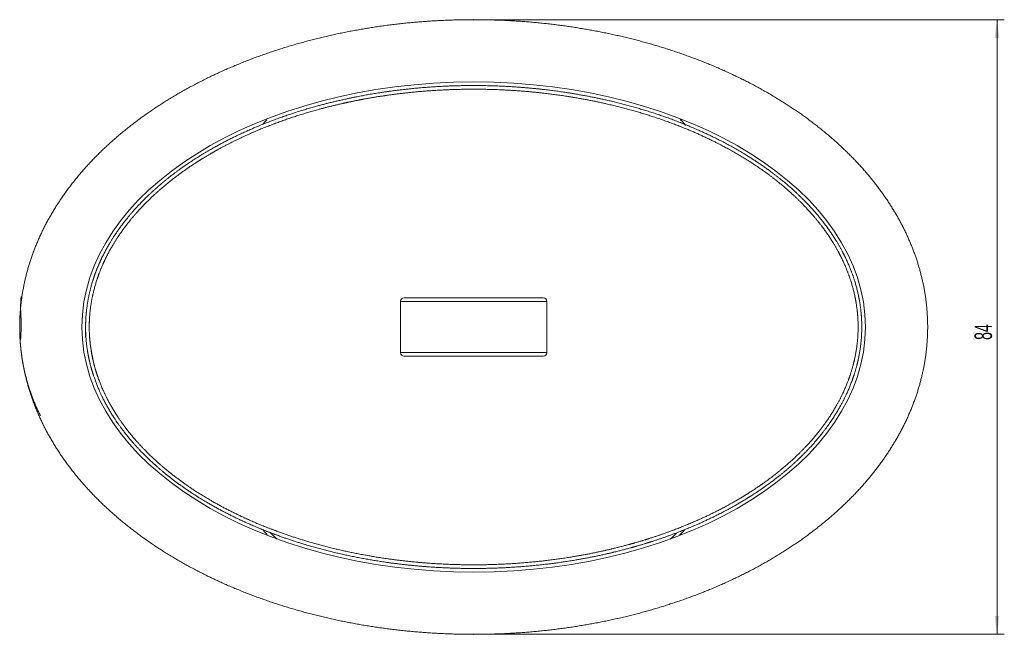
# Model space of a CAD drawing. Header units: millimetres. Extents: x -513 to 205, y -88 to 828.
# Tile 1 of 4: x -513 to -379, y 54 to 138. Entities that reach past the tile are written whole.
import ezdxf

# ---------------------------------------------------------------- set-up
doc = ezdxf.new("R2010")
doc.units = ezdxf.units.MM
doc.header["$PDSIZE"] = -1
doc.styles.add('SLDTEXTSTYLE0', font='TXT', dxfattribs={"width": 0.605})
doc.dimstyles.new('SLDDIMSTYLE0', dxfattribs={"dimtxt": 2.311487, "dimasz": 2.5, "dimexe": 0, "dimexo": 0.0625, "dimgap": 0.577872, "dimtad": 1, "dimtoh": 1, "dimrnd": 1e-09, "dimzin": 12, "dimdsep": 46, "dimtxsty": 'SLDTEXTSTYLE0', "dimsah": 1, "dimcen": 0.09, "dimadec": 0, "dimazin": 0, "dimtfac": 1, "dimtofl": 0, "dimtmove": 0, "dimatfit": 3, "dimfxl": 1, "dimfrac": 2, "dimtolj": 1, "dimtzin": 12, "dimarcsym": 0})

# ---------------------------------------------------------------- blocks, each defined once
blk = doc.blocks.new('*D2')
at = {"color": 7, "linetype": 'Continuous', "lineweight": 0}
for p, q in [((-450.33, 137.95), (-378.86, 137.95)), ((-379.86, 137.95), (-379.86, 53.95)), ((-450.33, 53.95), (-378.86, 53.95))]:
    blk.add_line(p, q, dxfattribs=at)
for points in [[(-379.86, 137.95), (-380.17, 135.45), (-379.55, 135.45)], [(-379.86, 53.95), (-379.55, 56.45), (-380.17, 56.45)]]:
    blk.add_solid(points, dxfattribs=at)
at = {"color": 7, "linetype": 'Continuous', "lineweight": 0, "insert": (-382.93, 94.19), "char_height": 2.381, "attachment_point": 1, "rotation": 90, "style": 'SLDTEXTSTYLE0'}
blk.add_mtext('84', dxfattribs=at)

msp = doc.modelspace()

# ---------------------------------------------------------------- linework, layer by layer
at = {"color": 7, "linetype": 'Continuous', "lineweight": 15}
for p, q in [((-461.328, 99.45), (-461.328, 92.45)), ((-441.328, 99.45), (-441.328, 92.45))]:
    msp.add_line(p, q, dxfattribs=at)
at = {"color": 142, "linetype": 'Continuous', "lineweight": 0, "true_color": 0x0080c0, "flags": 128}
for points in [[(-478.17, 66.972), (-478.8, 67.568), (-479.12, 67.882)], [(-423.649, 67.77), (-424.285, 67.159), (-424.486, 66.972)]]:
    msp.add_lwpolyline(points, dxfattribs=at)
at = {"color": 7, "linetype": 'Continuous', "lineweight": 15}
for centre, start, end in [((-460.828, 99.45), 90, 180), ((-441.828, 99.45), 0, 90), ((-460.828, 92.45), 180, 270), ((-441.828, 92.45), 270, 0)]:
    msp.add_arc(centre, 0.5, start, end, dxfattribs=at)
msp.add_ellipse((-451.328, 95.95), major_axis=(-53.5, 0), ratio=0.6261682, dxfattribs=at)
for points, knots in [([(-513.126, 100.097), (-513.428, 95.95), (-513.126, 91.804), (-512.222, 87.7), (-510.728, 83.681), (-508.66, 79.785), (-506.04, 76.05), (-502.895, 72.511), (-499.257, 69.202), (-495.16, 66.151), (-490.645, 63.388), (-485.754, 60.939), (-480.534, 58.826), (-475.035, 57.069), (-469.309, 55.685), (-463.412, 54.687), (-457.399, 54.084), (-451.328, 53.883), (-445.257, 54.084), (-439.244, 54.687), (-433.346, 55.685), (-427.621, 57.069), (-422.122, 58.826), (-416.902, 60.939), (-412.011, 63.388), (-407.495, 66.151), (-403.399, 69.202), (-399.76, 72.511), (-396.616, 76.05), (-393.996, 79.785), (-391.928, 83.681), (-390.433, 87.7), (-389.53, 91.804), (-389.227, 95.95), (-389.53, 100.097), (-390.433, 104.2), (-391.928, 108.22), (-393.996, 112.116), (-396.616, 115.85), (-399.76, 119.389), (-403.399, 122.699), (-407.495, 125.749), (-412.011, 128.512), (-416.902, 130.962), (-422.122, 133.075), (-427.621, 134.831), (-433.346, 136.215), (-439.244, 137.213), (-445.257, 137.816), (-451.328, 138.018), (-457.399, 137.816), (-463.412, 137.213), (-469.309, 136.215), (-475.035, 134.831), (-480.534, 133.075), (-485.754, 130.962), (-490.645, 128.512), (-495.16, 125.749), (-499.257, 122.699), (-502.895, 119.389), (-506.04, 115.85), (-508.66, 112.116), (-510.728, 108.22), (-512.222, 104.2), (-513.126, 100.097), (-513.428, 95.95), (-513.126, 91.804)], [-0.0381163, -0.0251841, -0.0125221, 0, 0.0125221, 0.0251841, 0.0381163, 0.0514311, 0.0652173, 0.0795382, 0.0944305, 0.1099065, 0.1259557, 0.1425479, 0.1596358, 0.1771579, 0.1950409, 0.2132024, 0.2315533, 0.25, 0.2684467, 0.2867976, 0.3049591, 0.3228421, 0.3403642, 0.3574521, 0.3740443, 0.3900935, 0.4055695, 0.4204618, 0.4347827, 0.4485689, 0.4618837, 0.4748159, 0.4874779, 0.5, 0.5125221, 0.5251841, 0.5381163, 0.5514311, 0.5652173, 0.5795382, 0.5944305, 0.6099065, 0.6259557, 0.6425479, 0.6596358, 0.6771579, 0.6950409, 0.7132024, 0.7315533, 0.75, 0.7684467, 0.7867976, 0.8049591, 0.8228421, 0.8403642, 0.8574521, 0.8740443, 0.8900935, 0.9055695, 0.9204618, 0.9347827, 0.9485689, 0.9618837, 0.9748159, 0.9874779, 1, 1.0125221, 1.0251841, 1.0381163]), ([(-503.828, 96.666), (-503.828, 94.519), (-503.675, 93.109), (-503.306, 91.373), (-503.223, 91.027), (-503.039, 90.337), (-502.938, 89.994), (-502.613, 88.977), (-502.365, 88.315), (-501.535, 86.372), (-500.869, 85.134), (-499.722, 83.352), (-499.314, 82.769), (-498.455, 81.633), (-498.008, 81.083), (-496.615, 79.484), (-495.62, 78.483), (-494.045, 77.067), (-493.506, 76.608), (-492.402, 75.719), (-491.836, 75.286), (-488.967, 73.204), (-486.539, 71.775), (-482.745, 69.904), (-481.454, 69.327), (-478.826, 68.257), (-477.501, 67.77), (-473.501, 66.438), (-470.801, 65.721), (-465.34, 64.581), (-462.58, 64.159), (-458.398, 63.735), (-456.997, 63.629), (-454.18, 63.487), (-452.763, 63.451), (-448.538, 63.449), (-445.739, 63.588), (-440.178, 64.145), (-437.415, 64.563), (-433.301, 65.417), (-431.935, 65.74), (-429.893, 66.285), (-429.214, 66.476), (-427.858, 66.882), (-427.182, 67.095), (-423.83, 68.21), (-421.224, 69.261), (-417.449, 71.116), (-416.213, 71.782), (-414.397, 72.86), (-413.798, 73.233), (-412.615, 74.007), (-412.028, 74.41), (-410.302, 75.659), (-409.199, 76.541), (-407.102, 78.419), (-406.107, 79.414), (-404.711, 81.007), (-404.262, 81.555), (-403.399, 82.689), (-402.988, 83.272), (-401.83, 85.058), (-401.155, 86.301), (-400.313, 88.258), (-400.059, 88.929), (-399.623, 90.283), (-399.439, 90.965), (-398.992, 93.033), (-398.834, 94.436), (-398.825, 96.583), (-398.86, 97.296), (-399.006, 98.715), (-399.117, 99.424), (-399.556, 101.518), (-399.987, 102.863), (-400.813, 104.814), (-401.118, 105.454), (-401.787, 106.711), (-402.149, 107.328), (-403.298, 109.118), (-404.15, 110.241), (-405.536, 111.839), (-406.016, 112.357), (-407.01, 113.365), (-407.525, 113.857), (-409.11, 115.286), (-410.212, 116.171), (-412.491, 117.829), (-413.668, 118.603), (-416.09, 120.05), (-417.335, 120.725), (-421.154, 122.612), (-423.763, 123.664), (-429.082, 125.441), (-431.791, 126.165), (-435.924, 127.03), (-437.313, 127.281), (-440.113, 127.711), (-441.513, 127.888), (-445.71, 128.311), (-448.506, 128.449), (-454.092, 128.451), (-456.884, 128.315), (-461.067, 127.897), (-462.461, 127.722), (-464.55, 127.403), (-465.247, 127.288), (-466.639, 127.038), (-467.335, 126.903), (-470.794, 126.183), (-473.51, 125.46), (-478.829, 123.688), (-481.432, 122.641), (-484.599, 121.083), (-485.228, 120.758), (-486.477, 120.083), (-487.095, 119.732), (-488.919, 118.646), (-490.099, 117.874), (-492.378, 116.222), (-493.476, 115.343), (-495.052, 113.93), (-495.565, 113.443), (-496.565, 112.435), (-497.054, 111.912), (-498.455, 110.306), (-499.311, 109.183), (-500.459, 107.405), (-500.82, 106.797), (-501.49, 105.548), (-501.802, 104.903), (-502.644, 102.935), (-503.079, 101.588), (-503.523, 99.509), (-503.637, 98.807), (-503.789, 97.382), (-503.828, 96.666), (-503.828, 94.519)], [-0.0078125, -0.0078125, 0, 0, 0.015625, 0.015625, 0.0195312, 0.0195312, 0.0234375, 0.0234375, 0.03125, 0.03125, 0.046875, 0.046875, 0.0546875, 0.0546875, 0.0625, 0.0625, 0.078125, 0.078125, 0.0859375, 0.0859375, 0.09375, 0.09375, 0.125, 0.125, 0.140625, 0.140625, 0.15625, 0.15625, 0.1875, 0.1875, 0.21875, 0.21875, 0.234375, 0.234375, 0.25, 0.25, 0.28125, 0.28125, 0.3125, 0.3125, 0.328125, 0.328125, 0.3359375, 0.3359375, 0.34375, 0.34375, 0.375, 0.375, 0.390625, 0.390625, 0.3984375, 0.3984375, 0.40625, 0.40625, 0.421875, 0.421875, 0.4375, 0.4375, 0.4453125, 0.4453125, 0.453125, 0.453125, 0.46875, 0.46875, 0.4765625, 0.4765625, 0.484375, 0.484375, 0.5, 0.5, 0.5078125, 0.5078125, 0.515625, 0.515625, 0.53125, 0.53125, 0.5390625, 0.5390625, 0.546875, 0.546875, 0.5625, 0.5625, 0.5703125, 0.5703125, 0.578125, 0.578125, 0.59375, 0.59375, 0.609375, 0.609375, 0.625, 0.625, 0.65625, 0.65625, 0.6875, 0.6875, 0.703125, 0.703125, 0.71875, 0.71875, 0.75, 0.75, 0.78125, 0.78125, 0.796875, 0.796875, 0.8046875, 0.8046875, 0.8125, 0.8125, 0.84375, 0.84375, 0.875, 0.875, 0.8828125, 0.8828125, 0.890625, 0.890625, 0.90625, 0.90625, 0.921875, 0.921875, 0.9296875, 0.9296875, 0.9375, 0.9375, 0.953125, 0.953125, 0.9609375, 0.9609375, 0.96875, 0.96875, 0.984375, 0.984375, 0.9921875, 0.9921875, 1, 1, 1.015625, 1.015625]), ([(-479.561, 124.279), (-479.578, 124.264), (-479.788, 124.082), (-479.96, 123.861), (-480.117, 123.658)], [0, 0, 0, 0, 0.0811002, 1, 1, 1, 1]), ([(-422.4, 123.5), (-422.601, 123.759), (-422.824, 124.045), (-423.097, 124.281), (-423.123, 124.305)], [0, 0, 0, 0, 0.9017946, 1, 1, 1, 1]), ([(-460.828, 99.95), (-460.828, 99.95), (-460.675, 99.95), (-460.205, 99.95), (-460.007, 99.95), (-459.639, 99.95), (-459.505, 99.95), (-459.209, 99.95), (-459.048, 99.95), (-458.525, 99.95), (-458.124, 99.95), (-457.418, 99.95), (-457.165, 99.95), (-456.628, 99.95), (-456.342, 99.95), (-455.729, 99.95), (-455.402, 99.95), (-454.873, 99.95), (-454.689, 99.95), (-454.314, 99.95), (-454.122, 99.95), (-453.728, 99.95), (-453.525, 99.95), (-453.109, 99.95), (-452.895, 99.95), (-452.248, 99.95), (-451.811, 99.95), (-451.144, 99.95), (-450.918, 99.95), (-450.474, 99.95), (-450.256, 99.95), (-449.825, 99.95), (-449.613, 99.95), (-449.194, 99.95), (-448.988, 99.95), (-448.392, 99.95), (-448.018, 99.95), (-447.309, 99.95), (-446.973, 99.95), (-446.04, 99.95), (-445.505, 99.95), (-444.794, 99.95), (-444.574, 99.95), (-444.166, 99.95), (-443.978, 99.95), (-443.456, 99.95), (-443.162, 99.95), (-442.664, 99.95), (-442.461, 99.95), (-441.981, 99.95), (-441.828, 99.95), (-441.828, 99.95)], [0, 0, 0, 0, 0.125, 0.125, 0.1875, 0.1875, 0.21875, 0.21875, 0.25, 0.25, 0.3125, 0.3125, 0.34375, 0.34375, 0.375, 0.375, 0.40625, 0.40625, 0.421875, 0.421875, 0.4375, 0.4375, 0.453125, 0.453125, 0.46875, 0.46875, 0.5, 0.5, 0.515625, 0.515625, 0.53125, 0.53125, 0.546875, 0.546875, 0.5625, 0.5625, 0.59375, 0.59375, 0.625, 0.625, 0.6875, 0.6875, 0.71875, 0.71875, 0.75, 0.75, 0.8125, 0.8125, 0.875, 0.875, 1, 1, 1, 1]), ([(-441.328, 99.45), (-441.328, 99.45), (-441.489, 99.45), (-441.995, 99.45), (-442.21, 99.45), (-442.734, 99.45), (-443.044, 99.45), (-443.596, 99.45), (-443.795, 99.45), (-444.225, 99.45), (-444.458, 99.45), (-445.208, 99.45), (-445.771, 99.45), (-446.754, 99.45), (-447.107, 99.45), (-447.849, 99.45), (-448.24, 99.45), (-448.862, 99.45), (-449.077, 99.45), (-449.511, 99.45), (-449.731, 99.45), (-450.178, 99.45), (-450.404, 99.45), (-450.863, 99.45), (-451.096, 99.45), (-451.787, 99.45), (-452.241, 99.45), (-452.911, 99.45), (-453.134, 99.45), (-453.57, 99.45), (-453.782, 99.45), (-454.402, 99.45), (-454.796, 99.45), (-455.545, 99.45), (-455.891, 99.45), (-456.866, 99.45), (-457.431, 99.45), (-458.435, 99.45), (-458.862, 99.45), (-459.604, 99.45), (-459.919, 99.45), (-460.447, 99.45), (-460.661, 99.45), (-461.166, 99.45), (-461.328, 99.45), (-461.328, 99.45)], [0, 0, 0, 0, 0.125, 0.125, 0.1875, 0.1875, 0.25, 0.25, 0.28125, 0.28125, 0.3125, 0.3125, 0.375, 0.375, 0.40625, 0.40625, 0.4375, 0.4375, 0.453125, 0.453125, 0.46875, 0.46875, 0.484375, 0.484375, 0.5, 0.5, 0.53125, 0.53125, 0.546875, 0.546875, 0.5625, 0.5625, 0.59375, 0.59375, 0.625, 0.625, 0.6875, 0.6875, 0.75, 0.75, 0.8125, 0.8125, 0.875, 0.875, 1, 1, 1, 1]), ([(-461.328, 92.45), (-461.328, 92.45), (-461.167, 92.45), (-460.669, 92.45), (-460.46, 92.45), (-460.07, 92.45), (-459.928, 92.45), (-459.614, 92.45), (-459.444, 92.45), (-458.89, 92.45), (-458.466, 92.45), (-457.467, 92.45), (-456.904, 92.45), (-455.933, 92.45), (-455.588, 92.45), (-454.843, 92.45), (-454.449, 92.45), (-453.83, 92.45), (-453.619, 92.45), (-453.185, 92.45), (-452.961, 92.45), (-452.291, 92.45), (-451.837, 92.45), (-451.146, 92.45), (-450.912, 92.45), (-450.452, 92.45), (-450.225, 92.45), (-449.777, 92.45), (-449.556, 92.45), (-449.12, 92.45), (-448.905, 92.45), (-448.279, 92.45), (-447.886, 92.45), (-447.141, 92.45), (-446.786, 92.45), (-445.797, 92.45), (-445.231, 92.45), (-444.478, 92.45), (-444.243, 92.45), (-443.81, 92.45), (-443.611, 92.45), (-443.056, 92.45), (-442.745, 92.45), (-442.217, 92.45), (-442.001, 92.45), (-441.66, 92.45), (-441.535, 92.45), (-441.369, 92.45), (-441.328, 92.45), (-441.328, 92.45)], [0, 0, 0, 0, 0.125, 0.125, 0.1875, 0.1875, 0.21875, 0.21875, 0.25, 0.25, 0.3125, 0.3125, 0.375, 0.375, 0.40625, 0.40625, 0.4375, 0.4375, 0.453125, 0.453125, 0.46875, 0.46875, 0.5, 0.5, 0.515625, 0.515625, 0.53125, 0.53125, 0.546875, 0.546875, 0.5625, 0.5625, 0.59375, 0.59375, 0.625, 0.625, 0.6875, 0.6875, 0.71875, 0.71875, 0.75, 0.75, 0.8125, 0.8125, 0.875, 0.875, 0.9375, 0.9375, 1, 1, 1, 1]), ([(-441.828, 91.95), (-441.828, 91.95), (-441.981, 91.95), (-442.461, 91.95), (-442.664, 91.95), (-443.162, 91.95), (-443.456, 91.95), (-443.978, 91.95), (-444.166, 91.95), (-444.574, 91.95), (-444.794, 91.95), (-445.505, 91.95), (-446.04, 91.95), (-446.973, 91.95), (-447.309, 91.95), (-448.018, 91.95), (-448.392, 91.95), (-448.988, 91.95), (-449.194, 91.95), (-449.613, 91.95), (-449.825, 91.95), (-450.256, 91.95), (-450.474, 91.95), (-450.918, 91.95), (-451.144, 91.95), (-451.811, 91.95), (-452.248, 91.95), (-452.895, 91.95), (-453.109, 91.95), (-453.525, 91.95), (-453.728, 91.95), (-454.122, 91.95), (-454.314, 91.95), (-454.689, 91.95), (-454.873, 91.95), (-455.402, 91.95), (-455.729, 91.95), (-456.342, 91.95), (-456.628, 91.95), (-457.165, 91.95), (-457.418, 91.95), (-458.124, 91.95), (-458.525, 91.95), (-459.048, 91.95), (-459.209, 91.95), (-459.505, 91.95), (-459.639, 91.95), (-460.007, 91.95), (-460.205, 91.95), (-460.675, 91.95), (-460.828, 91.95), (-460.828, 91.95)], [0, 0, 0, 0, 0.125, 0.125, 0.1875, 0.1875, 0.25, 0.25, 0.28125, 0.28125, 0.3125, 0.3125, 0.375, 0.375, 0.40625, 0.40625, 0.4375, 0.4375, 0.453125, 0.453125, 0.46875, 0.46875, 0.484375, 0.484375, 0.5, 0.5, 0.53125, 0.53125, 0.546875, 0.546875, 0.5625, 0.5625, 0.578125, 0.578125, 0.59375, 0.59375, 0.625, 0.625, 0.65625, 0.65625, 0.6875, 0.6875, 0.75, 0.75, 0.78125, 0.78125, 0.8125, 0.8125, 0.875, 0.875, 1, 1, 1, 1]), ([(-480.13, 68.257), (-479.968, 68.05), (-479.777, 67.807), (-479.544, 67.606), (-479.51, 67.577)], [0, 0, 0, 0, 0.85287925, 1, 1, 1, 1]), ([(-423.234, 67.499), (-423.169, 67.554), (-422.899, 67.783), (-422.679, 68.062), (-422.511, 68.274)], [0, 0, 0, 0, 0.238306, 1, 1, 1, 1])]:
    msp.add_open_spline(points, degree=3, knots=knots, dxfattribs=at)
at = {"color": 142, "linetype": 'Continuous', "lineweight": 0, "true_color": 0x0080c0}
msp.add_open_spline([(-504.328, 94.5), (-504.328, 96.675), (-504.289, 97.398), (-504.137, 98.84), (-504.024, 99.551), (-503.579, 101.654), (-503.145, 103.018), (-502.443, 104.68), (-502.294, 105.011), (-501.984, 105.662), (-501.822, 105.983), (-501.317, 106.934), (-500.956, 107.551), (-499.803, 109.354), (-498.943, 110.495), (-497.535, 112.125), (-497.044, 112.657), (-496.037, 113.682), (-495.519, 114.177), (-493.931, 115.615), (-492.824, 116.509), (-490.526, 118.188), (-489.336, 118.974), (-486.881, 120.447), (-485.614, 121.136), (-481.773, 123.039), (-479.142, 124.105), (-473.766, 125.907), (-471.02, 126.643), (-466.823, 127.522), (-465.41, 127.777), (-462.592, 128.209), (-461.182, 128.387), (-456.95, 128.812), (-454.127, 128.951), (-448.475, 128.949), (-445.647, 128.809), (-441.401, 128.379), (-439.985, 128.198), (-437.153, 127.761), (-435.748, 127.506), (-431.569, 126.626), (-428.829, 125.89), (-423.453, 124.082), (-420.815, 123.011), (-415.67, 120.451), (-413.217, 118.989), (-409.768, 116.459), (-408.657, 115.559), (-407.06, 114.106), (-406.541, 113.606), (-405.541, 112.582), (-405.058, 112.056), (-403.664, 110.433), (-402.808, 109.292), (-401.654, 107.476), (-401.29, 106.849), (-400.621, 105.575), (-400.315, 104.927), (-399.488, 102.95), (-399.057, 101.588), (-398.617, 99.468), (-398.506, 98.751), (-398.361, 97.316), (-398.325, 96.595), (-398.333, 94.424), (-398.491, 93.004), (-398.937, 90.911), (-399.121, 90.22), (-399.557, 88.85), (-399.81, 88.17), (-400.653, 86.186), (-401.33, 84.925), (-402.491, 83.114), (-402.903, 82.522), (-403.771, 81.37), (-404.222, 80.813), (-405.627, 79.193), (-406.628, 78.181), (-408.741, 76.272), (-409.852, 75.375), (-411.592, 74.106), (-412.184, 73.696), (-413.379, 72.907), (-413.983, 72.528), (-415.817, 71.43), (-417.065, 70.753), (-420.878, 68.864), (-423.511, 67.795), (-426.899, 66.661), (-427.583, 66.444), (-428.954, 66.031), (-429.641, 65.836), (-431.706, 65.281), (-433.087, 64.953), (-437.248, 64.084), (-440.043, 63.658), (-445.668, 63.091), (-448.499, 62.95), (-452.774, 62.951), (-454.207, 62.987), (-457.056, 63.131), (-458.473, 63.239), (-462.703, 63.67), (-465.495, 64.099), (-471.018, 65.258), (-473.749, 65.988), (-477.793, 67.343), (-479.134, 67.839), (-481.79, 68.927), (-483.094, 69.515), (-486.926, 71.417), (-489.377, 72.87), (-492.272, 74.989), (-492.844, 75.429), (-493.956, 76.333), (-494.498, 76.798), (-496.083, 78.235), (-497.082, 79.25), (-498.479, 80.869), (-498.928, 81.425), (-499.789, 82.574), (-500.202, 83.169), (-501.361, 84.986), (-502.032, 86.246), (-502.865, 88.221), (-503.114, 88.893), (-503.439, 89.923), (-503.54, 90.272), (-503.724, 90.969), (-503.806, 91.319), (-504.175, 93.076), (-504.328, 94.5), (-504.328, 96.675)], degree=3, knots=[-0.015625, -0.015625, 0, 0, 0.0078125, 0.0078125, 0.015625, 0.015625, 0.03125, 0.03125, 0.0351562, 0.0351562, 0.0390625, 0.0390625, 0.046875, 0.046875, 0.0625, 0.0625, 0.0703125, 0.0703125, 0.078125, 0.078125, 0.09375, 0.09375, 0.109375, 0.109375, 0.125, 0.125, 0.15625, 0.15625, 0.1875, 0.1875, 0.203125, 0.203125, 0.21875, 0.21875, 0.25, 0.25, 0.28125, 0.28125, 0.296875, 0.296875, 0.3125, 0.3125, 0.34375, 0.34375, 0.375, 0.375, 0.40625, 0.40625, 0.421875, 0.421875, 0.4296875, 0.4296875, 0.4375, 0.4375, 0.453125, 0.453125, 0.4609375, 0.4609375, 0.46875, 0.46875, 0.484375, 0.484375, 0.4921875, 0.4921875, 0.5, 0.5, 0.515625, 0.515625, 0.5234375, 0.5234375, 0.53125, 0.53125, 0.546875, 0.546875, 0.5546875, 0.5546875, 0.5625, 0.5625, 0.578125, 0.578125, 0.59375, 0.59375, 0.6015625, 0.6015625, 0.609375, 0.609375, 0.625, 0.625, 0.65625, 0.65625, 0.6640625, 0.6640625, 0.671875, 0.671875, 0.6875, 0.6875, 0.71875, 0.71875, 0.75, 0.75, 0.765625, 0.765625, 0.78125, 0.78125, 0.8125, 0.8125, 0.84375, 0.84375, 0.859375, 0.859375, 0.875, 0.875, 0.90625, 0.90625, 0.9140625, 0.9140625, 0.921875, 0.921875, 0.9375, 0.9375, 0.9453125, 0.9453125, 0.953125, 0.953125, 0.96875, 0.96875, 0.9765625, 0.9765625, 0.9804688, 0.9804688, 0.984375, 0.984375, 1, 1, 1.0078125, 1.0078125], dxfattribs=at)
at = {"color": 7, "linetype": 'Continuous', "lineweight": 0}
for p in [(-451.328, 137.95), (-451.328, 53.95)]:
    msp.add_point(p, dxfattribs=at)

# ---------------------------------------------------------------- dimensions: what is measured, and where the dimension line sits
dim = msp.add_linear_dim(base=(-379.862, 53.95), p1=(-451.328, 137.95), p2=(-451.328, 53.95), angle=90, dimstyle='SLDDIMSTYLE0', dxfattribs=at)
dim.commit()
dim.dimension.update_dxf_attribs({"geometry": '*D2', "text_midpoint": (-379.862, 95.95), "dimtype": 160})

doc.saveas('drawing.dxf')
